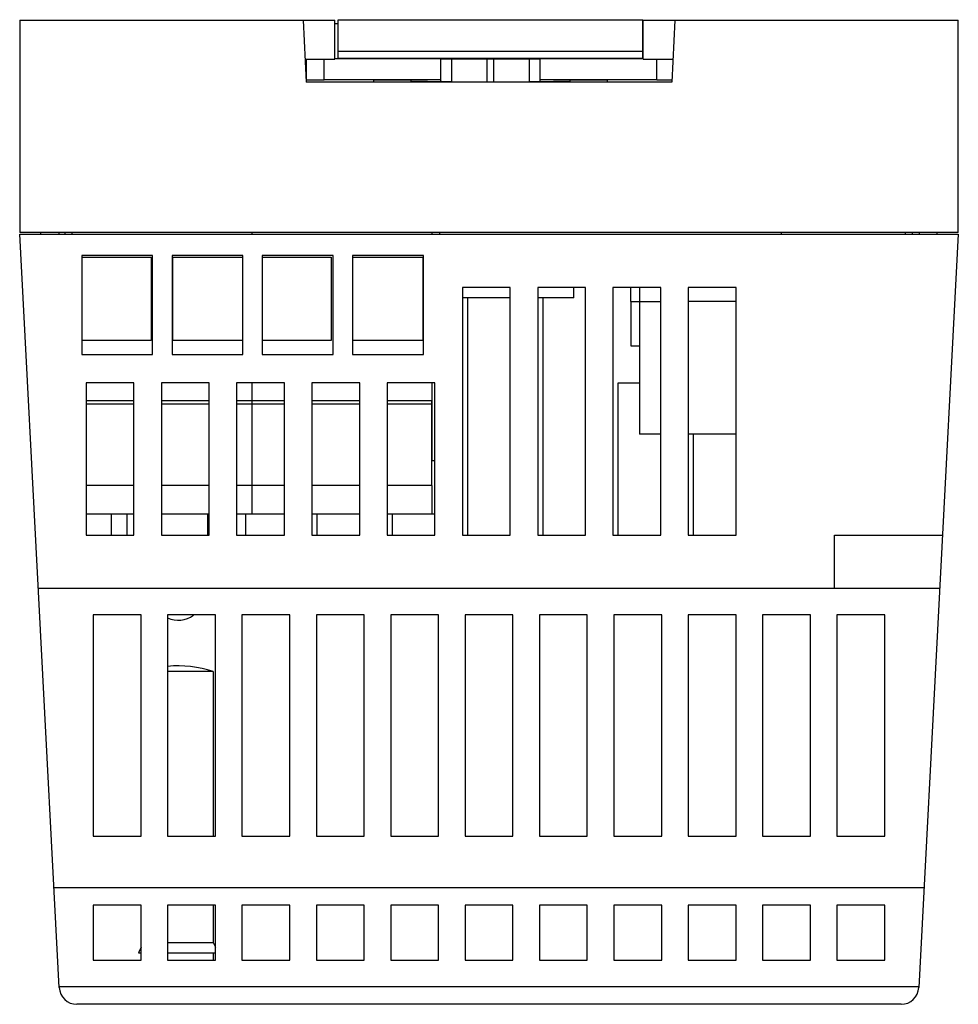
# Model space of a CAD drawing. Header units: millimetres. Extents: x 7.1 to 60.1, y 19.8 to 75.4.
import ezdxf

# ---------------------------------------------------------------- set-up
doc = ezdxf.new("R2010")
doc.units = ezdxf.units.MM
doc.header["$LTSCALE"] = 6.176332
doc.layers.get('0').update_dxf_attribs({"linetype": 'CONTINUOUS'})

msp = doc.modelspace()

# ---------------------------------------------------------------- linework, layer by layer
at = {"color": 7}
for p, q in [((7.114, 75.397), (7.114, 63.397)), ((7.114, 75.397), (24.914, 75.397)), ((23.114, 75.397), (23.297, 71.897)), ((24.914, 73.197), (24.914, 75.397)), ((24.914, 75.203), (25.099, 75.203)), ((25.099, 75.417), (42.299, 75.418)), ((25.099, 73.221), (25.099, 75.417)), ((42.299, 73.222), (42.299, 75.418)), ((42.314, 73.197), (42.314, 75.397)), ((42.314, 75.397), (60.114, 75.397)), ((44.114, 75.397), (43.93, 71.897)), ((60.114, 63.397), (60.114, 75.397)), ((25.099, 73.64), (42.299, 73.641)), ((23.229, 73.197), (24.914, 73.197)), ((23.299, 72.013), (23.299, 73.197)), ((24.299, 72.021), (24.299, 73.197)), ((24.914, 73.221), (30.899, 73.221)), ((25.099, 73.241), (42.299, 73.241)), ((30.899, 71.939), (30.899, 73.221)), ((30.899, 73.213), (36.499, 73.213)), ((31.501, 73.213), (31.501, 71.926)), ((33.507, 71.909), (33.507, 73.213)), ((33.89, 71.909), (33.89, 73.213)), ((35.896, 71.926), (35.896, 73.213)), ((36.499, 71.939), (36.499, 73.222)), ((36.499, 73.222), (42.299, 73.222)), ((42.314, 73.197), (43.998, 73.197)), ((43.099, 72.022), (43.099, 73.197)), ((43.93, 71.897), (23.297, 71.897)), ((23.299, 72.013), (24.299, 72.021)), ((30.899, 72.021), (24.299, 72.021)), ((27.099, 71.99), (27.099, 71.897)), ((29.199, 71.99), (29.199, 71.94)), ((31.293, 71.907), (30.343, 71.915)), ((30.345, 71.896), (30.345, 71.915)), ((31.501, 71.926), (33.507, 71.909)), ((33.89, 71.909), (35.896, 71.926)), ((37.054, 71.915), (36.105, 71.907)), ((43.099, 72.022), (36.499, 72.022)), ((37.052, 71.896), (37.052, 71.915)), ((38.199, 71.94), (38.199, 71.991)), ((40.299, 71.897), (40.299, 71.991)), ((43.099, 72.022), (43.936, 72.014)), ((60.114, 63.397), (7.114, 63.397)), ((9.344, 20.744), (7.114, 63.297)), ((7.114, 63.297), (60.114, 63.297)), ((8.314, 63.297), (8.314, 63.397)), ((9.314, 63.397), (9.314, 63.297)), ((9.663, 63.397), (9.663, 63.297)), ((10.063, 63.397), (10.063, 63.297)), ((20.223, 63.397), (20.223, 63.297)), ((30.383, 63.397), (30.383, 63.297)), ((30.387, 63.397), (30.387, 63.297)), ((30.814, 63.397), (30.814, 63.297)), ((50.114, 63.397), (50.114, 63.297)), ((57.112, 63.397), (57.112, 63.297)), ((57.115, 63.397), (57.115, 63.297)), ((57.514, 63.397), (57.514, 63.297)), ((60.114, 63.297), (57.884, 20.744)), ((57.914, 63.297), (57.914, 63.397)), ((58.914, 63.297), (58.914, 63.397)), ((10.614, 62.097), (10.614, 56.497)), ((14.614, 62.097), (10.614, 62.097)), ((10.614, 61.997), (14.533, 61.997)), ((14.533, 61.997), (14.533, 57.297)), ((14.614, 56.497), (14.614, 62.097)), ((15.714, 62.097), (15.714, 56.497)), ((19.714, 62.097), (15.714, 62.097)), ((15.753, 57.297), (15.753, 61.997)), ((15.753, 61.997), (19.714, 61.997)), ((19.714, 56.497), (19.714, 62.097)), ((20.814, 62.097), (20.814, 56.497)), ((24.814, 62.097), (20.814, 62.097)), ((20.814, 61.997), (24.693, 61.997)), ((24.693, 61.997), (24.693, 57.297)), ((24.814, 56.497), (24.814, 62.097)), ((25.913, 61.997), (29.883, 61.997)), ((25.914, 62.097), (25.914, 56.497)), ((29.914, 62.097), (25.914, 62.097)), ((29.883, 61.997), (29.883, 57.297)), ((29.914, 56.497), (29.914, 62.097)), ((32.114, 60.297), (32.114, 46.297)), ((34.814, 60.297), (32.114, 60.297)), ((34.814, 46.297), (34.814, 60.297)), ((36.364, 60.297), (36.364, 46.297)), ((39.064, 60.297), (36.364, 60.297)), ((38.398, 59.697), (38.398, 60.297)), ((38.408, 59.697), (38.408, 60.297)), ((39.064, 46.297), (39.064, 60.297)), ((40.614, 60.297), (40.614, 46.297)), ((43.314, 60.297), (40.614, 60.297)), ((41.612, 60.297), (41.612, 59.497)), ((42.112, 60.297), (42.112, 59.497)), ((43.314, 46.297), (43.314, 60.297)), ((44.864, 60.297), (44.864, 46.297)), ((47.564, 60.297), (44.864, 60.297)), ((47.564, 46.297), (47.564, 60.297)), ((34.814, 59.697), (32.114, 59.697)), ((32.414, 46.297), (32.414, 59.697)), ((38.408, 59.697), (36.364, 59.697)), ((36.664, 46.297), (36.664, 59.697)), ((41.612, 59.497), (43.314, 59.497)), ((41.615, 59.497), (41.615, 56.997)), ((42.112, 59.497), (42.113, 51.997)), ((47.564, 59.497), (44.864, 59.497)), ((14.533, 57.297), (10.614, 57.297)), ((19.714, 57.297), (15.753, 57.297)), ((24.693, 57.297), (20.814, 57.297)), ((29.883, 57.297), (25.913, 57.297)), ((41.615, 56.997), (42.115, 56.997)), ((10.614, 56.497), (14.614, 56.497)), ((15.714, 56.497), (19.714, 56.497)), ((20.814, 56.497), (24.814, 56.497)), ((25.914, 56.497), (29.914, 56.497)), ((10.864, 54.897), (10.864, 46.297)), ((13.564, 54.897), (10.864, 54.897)), ((13.564, 46.297), (13.564, 54.897)), ((15.114, 54.897), (15.114, 46.297)), ((17.814, 54.897), (15.114, 54.897)), ((17.814, 46.297), (17.814, 54.897)), ((19.364, 54.897), (19.364, 46.297)), ((22.064, 54.897), (19.364, 54.897)), ((20.223, 54.897), (20.223, 53.897)), ((22.064, 46.297), (22.064, 54.897)), ((23.614, 54.897), (23.614, 46.297)), ((26.314, 54.897), (23.614, 54.897)), ((26.314, 46.297), (26.314, 54.897)), ((27.864, 54.897), (27.864, 46.297)), ((30.564, 54.897), (27.864, 54.897)), ((30.383, 54.897), (30.383, 53.897)), ((30.386, 54.612), (30.386, 50.497)), ((30.564, 46.297), (30.564, 54.897)), ((40.914, 46.297), (40.914, 54.897)), ((40.914, 54.897), (42.113, 54.897)), ((10.864, 53.897), (13.564, 53.897)), ((13.564, 53.697), (10.864, 53.697)), ((15.114, 53.897), (17.814, 53.897)), ((17.814, 53.697), (15.114, 53.697)), ((19.364, 53.897), (22.064, 53.897)), ((22.064, 53.697), (19.364, 53.697)), ((20.223, 53.897), (20.224, 49.097)), ((23.614, 53.897), (26.314, 53.897)), ((26.314, 53.697), (23.614, 53.697)), ((27.864, 53.897), (30.383, 53.897)), ((30.383, 53.697), (27.864, 53.697)), ((30.384, 49.097), (30.383, 53.897)), ((43.314, 51.997), (42.113, 51.997)), ((47.564, 51.997), (44.864, 51.997)), ((45.164, 46.297), (45.164, 51.997)), ((30.564, 50.497), (30.385, 50.497)), ((13.564, 49.097), (10.864, 49.097)), ((17.814, 49.097), (15.114, 49.097)), ((22.064, 49.097), (19.364, 49.097)), ((20.224, 49.097), (20.224, 47.497)), ((26.314, 49.097), (23.614, 49.097)), ((30.384, 49.097), (27.864, 49.097)), ((30.384, 49.097), (30.384, 47.497)), ((10.864, 47.497), (13.564, 47.497)), ((12.27, 47.497), (12.27, 46.297)), ((13.164, 47.497), (13.164, 46.297)), ((15.114, 47.497), (17.814, 47.497)), ((17.719, 47.497), (17.719, 46.297)), ((19.364, 47.497), (22.064, 47.497)), ((19.858, 47.497), (19.858, 46.297)), ((23.614, 47.497), (26.314, 47.497)), ((23.914, 46.297), (23.914, 47.497)), ((27.864, 47.497), (30.384, 47.497)), ((28.164, 46.297), (28.164, 47.497)), ((30.385, 47.497), (30.564, 47.497)), ((10.864, 46.297), (13.564, 46.297)), ((15.114, 46.297), (17.814, 46.297)), ((19.364, 46.297), (22.064, 46.297)), ((23.614, 46.297), (26.314, 46.297)), ((27.864, 46.297), (30.564, 46.297)), ((32.114, 46.297), (34.814, 46.297)), ((36.364, 46.297), (39.064, 46.297)), ((40.614, 46.297), (43.314, 46.297)), ((44.864, 46.297), (47.564, 46.297)), ((53.114, 46.297), (59.223, 46.297)), ((53.114, 43.297), (53.114, 46.297)), ((8.162, 43.297), (59.065, 43.297)), ((11.264, 41.797), (11.264, 29.297)), ((13.964, 41.797), (11.264, 41.797)), ((13.964, 29.297), (13.964, 41.797)), ((15.464, 41.797), (15.464, 29.297)), ((18.164, 41.797), (15.464, 41.797)), ((18.164, 29.297), (18.164, 41.797)), ((19.664, 41.797), (19.664, 29.297)), ((22.364, 41.797), (19.664, 41.797)), ((22.364, 29.297), (22.364, 41.797)), ((23.864, 41.797), (23.864, 29.297)), ((26.564, 41.797), (23.864, 41.797)), ((26.564, 29.297), (26.564, 41.797)), ((28.064, 41.797), (28.064, 29.297)), ((30.764, 41.797), (28.064, 41.797)), ((30.764, 29.297), (30.764, 41.797)), ((34.964, 41.797), (32.264, 41.797)), ((32.264, 41.797), (32.264, 29.297)), ((34.964, 29.297), (34.964, 41.797)), ((39.164, 41.797), (36.464, 41.797)), ((36.464, 41.797), (36.464, 29.297)), ((39.164, 29.297), (39.164, 41.797)), ((43.364, 41.797), (40.664, 41.797)), ((40.664, 41.797), (40.664, 29.297)), ((43.364, 29.297), (43.364, 41.797)), ((47.564, 41.797), (44.864, 41.797)), ((44.864, 41.797), (44.864, 29.297)), ((47.564, 29.297), (47.564, 41.797)), ((51.764, 41.797), (49.064, 41.797)), ((49.064, 41.797), (49.064, 29.297)), ((51.764, 29.297), (51.764, 41.797)), ((55.964, 41.797), (53.264, 41.797)), ((53.264, 41.797), (53.264, 29.297)), ((55.964, 29.297), (55.964, 41.797)), ((18.039, 38.597), (15.464, 38.597)), ((18.039, 38.597), (18.039, 29.297)), ((11.264, 29.297), (13.964, 29.297)), ((15.464, 29.297), (18.164, 29.297)), ((19.664, 29.297), (22.364, 29.297)), ((23.864, 29.297), (26.564, 29.297)), ((28.064, 29.297), (30.764, 29.297)), ((32.264, 29.297), (34.964, 29.297)), ((36.464, 29.297), (39.164, 29.297)), ((40.664, 29.297), (43.364, 29.297)), ((44.864, 29.297), (47.564, 29.297)), ((49.064, 29.297), (51.764, 29.297)), ((53.264, 29.297), (55.964, 29.297)), ((9.047, 26.397), (58.18, 26.397)), ((11.264, 25.397), (11.264, 22.297)), ((13.964, 25.397), (11.264, 25.397)), ((13.964, 22.297), (13.964, 25.397)), ((18.164, 25.397), (15.464, 25.397)), ((15.464, 25.397), (15.464, 22.297)), ((18.039, 25.397), (18.039, 23.297)), ((18.164, 22.297), (18.164, 25.397)), ((22.364, 25.397), (19.664, 25.397)), ((19.664, 25.397), (19.664, 22.297)), ((22.364, 22.297), (22.364, 25.397)), ((26.564, 25.397), (23.864, 25.397)), ((23.864, 25.397), (23.864, 22.297)), ((26.564, 22.297), (26.564, 25.397)), ((30.764, 25.397), (28.064, 25.397)), ((28.064, 25.397), (28.064, 22.297)), ((30.764, 22.297), (30.764, 25.397)), ((34.964, 25.397), (32.264, 25.397)), ((32.264, 25.397), (32.264, 22.297)), ((34.964, 22.297), (34.964, 25.397)), ((39.164, 25.397), (36.464, 25.397)), ((36.464, 25.397), (36.464, 22.297)), ((39.164, 22.297), (39.164, 25.397)), ((43.364, 25.397), (40.664, 25.397)), ((40.664, 25.397), (40.664, 22.297)), ((43.364, 22.297), (43.364, 25.397)), ((47.564, 25.397), (44.864, 25.397)), ((44.864, 25.397), (44.864, 22.297)), ((47.564, 22.297), (47.564, 25.397)), ((51.764, 25.397), (49.064, 25.397)), ((49.064, 25.397), (49.064, 22.297)), ((51.764, 22.297), (51.764, 25.397)), ((55.964, 25.397), (53.264, 25.397)), ((53.264, 25.397), (53.264, 22.297)), ((55.964, 22.297), (55.964, 25.397)), ((13.964, 23.024), (13.814, 22.697)), ((15.464, 23.297), (18.039, 23.297)), ((18.039, 23.297), (18.164, 23.024)), ((11.264, 22.297), (13.964, 22.297)), ((13.814, 22.697), (13.964, 22.697)), ((15.464, 22.697), (18.164, 22.697)), ((15.464, 22.297), (18.164, 22.297)), ((18.039, 22.697), (18.039, 22.297)), ((19.664, 22.297), (22.364, 22.297)), ((23.864, 22.297), (26.564, 22.297)), ((28.064, 22.297), (30.764, 22.297)), ((32.264, 22.297), (34.964, 22.297)), ((36.464, 22.297), (39.164, 22.297)), ((40.664, 22.297), (43.364, 22.297)), ((44.864, 22.297), (47.564, 22.297)), ((49.064, 22.297), (51.764, 22.297)), ((53.264, 22.297), (55.964, 22.297)), ((9.341, 20.797), (57.886, 20.797)), ((56.885, 19.797), (10.342, 19.797))]:
    msp.add_line(p, q, dxfattribs=at)
for centre, radius, start, end in [((16.064, 42.997), 1.5, 246.299, 305.3581), ((16.064, 32.597), 6.317, 71.7802, 95.4525), ((10.342, 20.797), 1, 183, 270), ((56.885, 20.797), 1, 270, 357)]:
    msp.add_arc(centre, radius, start, end, dxfattribs=at)
for points, knots in [([(29.199, 71.99), (29.199, 71.991), (29.198, 71.991), (29.197, 71.991), (29.196, 71.991), (29.193, 71.991), (29.19, 71.992), (29.185, 71.992), (29.178, 71.992), (29.166, 71.993), (29.153, 71.993), (29.136, 71.994), (29.118, 71.994), (29.097, 71.994), (29.065, 71.995), (29.019, 71.996), (28.958, 71.996), (28.889, 71.997), (28.813, 71.998), (28.73, 71.998), (28.642, 71.999), (28.516, 71.999), (28.351, 71.999), (28.149, 72), (27.946, 71.999), (27.781, 71.999), (27.655, 71.999), (27.567, 71.998), (27.485, 71.998), (27.409, 71.997), (27.34, 71.996), (27.278, 71.996), (27.233, 71.995), (27.2, 71.994), (27.179, 71.994), (27.161, 71.994), (27.145, 71.993), (27.131, 71.993), (27.12, 71.992), (27.112, 71.992), (27.107, 71.992), (27.104, 71.991), (27.102, 71.991), (27.1, 71.991), (27.099, 71.991), (27.099, 71.991), (27.099, 71.99)], [0, 0, 0, 0, 0.000185, 0.000651, 0.001412, 0.002472, 0.003829, 0.005484, 0.009682, 0.015059, 0.021607, 0.02931, 0.038144, 0.048088, 0.059119, 0.084344, 0.113572, 0.146514, 0.182866, 0.222268, 0.264343, 0.308693, 0.402466, 0.499988, 0.597511, 0.691285, 0.735636, 0.777713, 0.817118, 0.853473, 0.886417, 0.915649, 0.940876, 0.951908, 0.961853, 0.970689, 0.978392, 0.984941, 0.990318, 0.994516, 0.996171, 0.997528, 0.998588, 0.999349, 0.999815, 1, 1, 1, 1]), ([(30.343, 71.915), (30.257, 71.916), (30.095, 71.918), (29.899, 71.92), (29.757, 71.922), (29.662, 71.923), (29.576, 71.925), (29.499, 71.926), (29.43, 71.928), (29.37, 71.93), (29.319, 71.931), (29.282, 71.933), (29.257, 71.934), (29.242, 71.935), (29.229, 71.935), (29.218, 71.936), (29.21, 71.937), (29.204, 71.938), (29.201, 71.939), (29.199, 71.939), (29.199, 71.94), (29.199, 71.94)], [0, 0, 0, 0, 0.225044, 0.424664, 0.514267, 0.596797, 0.672064, 0.739898, 0.800145, 0.852652, 0.897292, 0.933973, 0.949302, 0.962609, 0.973887, 0.983132, 0.990345, 0.995528, 0.998696, 0.99955, 1, 1, 1, 1]), ([(30.899, 71.939), (30.899, 71.938), (30.9, 71.938), (30.901, 71.938), (30.905, 71.937), (30.909, 71.937), (30.915, 71.936), (30.924, 71.936), (30.94, 71.935), (30.962, 71.934), (30.989, 71.933), (31.021, 71.933), (31.057, 71.932), (31.098, 71.931), (31.161, 71.93), (31.251, 71.929), (31.371, 71.927), (31.456, 71.927), (31.501, 71.926)], [0, 0, 0, 0, 0.00127, 0.004458, 0.009668, 0.016913, 0.026194, 0.037509, 0.066227, 0.10302, 0.147781, 0.200385, 0.26071, 0.328621, 0.403946, 0.576115, 0.775584, 1, 1, 1, 1]), ([(35.896, 71.926), (35.941, 71.927), (36.027, 71.927), (36.146, 71.929), (36.236, 71.93), (36.299, 71.931), (36.34, 71.932), (36.377, 71.933), (36.408, 71.934), (36.435, 71.934), (36.457, 71.935), (36.473, 71.936), (36.483, 71.937), (36.488, 71.937), (36.493, 71.937), (36.496, 71.938), (36.497, 71.938), (36.499, 71.938), (36.499, 71.939)], [0, 0, 0, 0, 0.224416, 0.423885, 0.596054, 0.671379, 0.73929, 0.799615, 0.852219, 0.89698, 0.933773, 0.962491, 0.973806, 0.983087, 0.990332, 0.995542, 0.99873, 1, 1, 1, 1]), ([(38.199, 71.94), (38.199, 71.94), (38.198, 71.939), (38.197, 71.939), (38.193, 71.938), (38.187, 71.937), (38.179, 71.936), (38.168, 71.936), (38.156, 71.935), (38.14, 71.934), (38.115, 71.933), (38.079, 71.931), (38.028, 71.93), (37.968, 71.928), (37.899, 71.927), (37.821, 71.925), (37.735, 71.924), (37.64, 71.922), (37.499, 71.92), (37.302, 71.918), (37.14, 71.916), (37.054, 71.915)], [0, 0, 0, 0, 0.00045, 0.001304, 0.004472, 0.009655, 0.016868, 0.026113, 0.037391, 0.050698, 0.066027, 0.102708, 0.147348, 0.199855, 0.260102, 0.327936, 0.403203, 0.485733, 0.575336, 0.774956, 1, 1, 1, 1]), ([(40.299, 71.991), (40.299, 71.991), (40.298, 71.991), (40.297, 71.991), (40.296, 71.991), (40.293, 71.992), (40.29, 71.992), (40.285, 71.992), (40.278, 71.993), (40.266, 71.993), (40.253, 71.993), (40.236, 71.994), (40.218, 71.994), (40.197, 71.995), (40.165, 71.995), (40.119, 71.996), (40.058, 71.997), (39.989, 71.997), (39.913, 71.998), (39.83, 71.998), (39.742, 71.999), (39.616, 71.999), (39.451, 72), (39.249, 72), (39.046, 72), (38.881, 71.999), (38.755, 71.999), (38.667, 71.998), (38.585, 71.998), (38.509, 71.997), (38.44, 71.997), (38.378, 71.996), (38.333, 71.995), (38.3, 71.995), (38.279, 71.994), (38.261, 71.994), (38.245, 71.993), (38.231, 71.993), (38.22, 71.993), (38.212, 71.992), (38.207, 71.992), (38.204, 71.992), (38.202, 71.991), (38.2, 71.991), (38.199, 71.991), (38.199, 71.991), (38.199, 71.991)], [0, 0, 0, 0, 0.000185, 0.000651, 0.001412, 0.002472, 0.003829, 0.005484, 0.009682, 0.015059, 0.021607, 0.02931, 0.038144, 0.048088, 0.059119, 0.084344, 0.113572, 0.146514, 0.182866, 0.222268, 0.264343, 0.308693, 0.402466, 0.499988, 0.597511, 0.691285, 0.735636, 0.777713, 0.817118, 0.853473, 0.886417, 0.915649, 0.940876, 0.951908, 0.961853, 0.970689, 0.978392, 0.984941, 0.990318, 0.994516, 0.996171, 0.997528, 0.998588, 0.999349, 0.999815, 1, 1, 1, 1])]:
    msp.add_open_spline(points, degree=3, knots=knots, dxfattribs=at)

doc.saveas('drawing.dxf')
